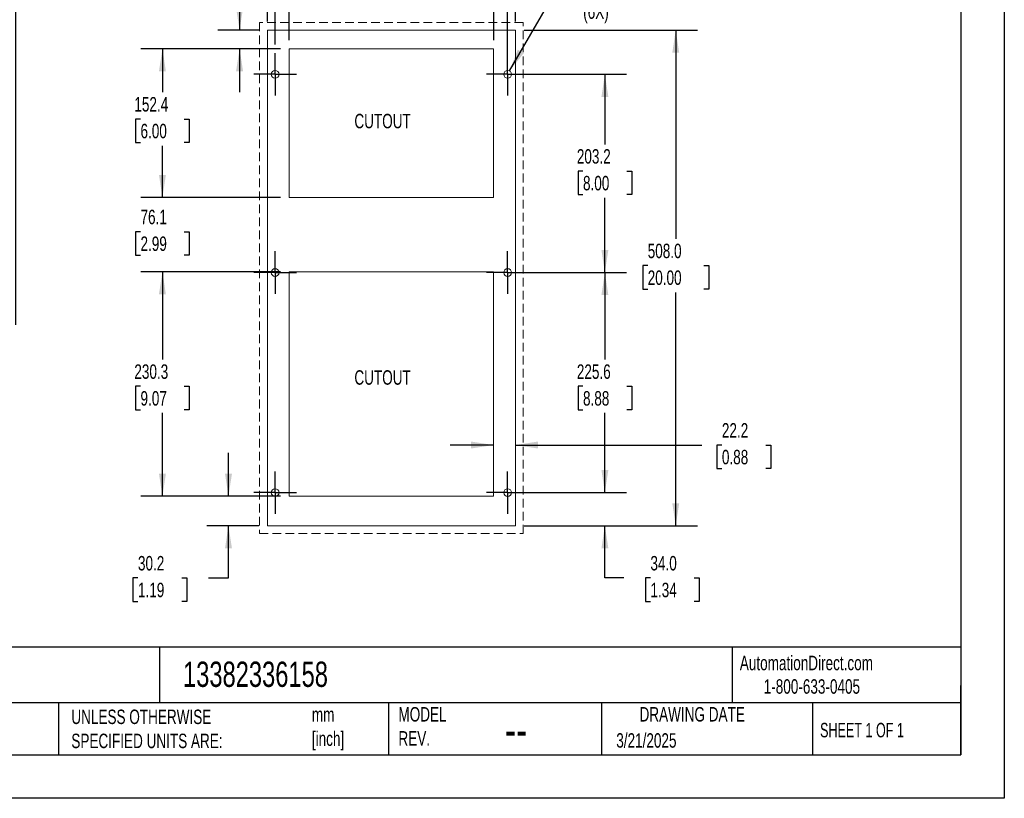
# Model space of a CAD drawing. Header units: millimetres. Extents: x 0 to 1956, y 0 to 1511.
# Tile 18 of 32: x 947 to 1956, y 0 to 798. Entities that reach past the tile are written whole.
import ezdxf

# ---------------------------------------------------------------- set-up
doc = ezdxf.new("R2010")
doc.units = ezdxf.units.MM
doc.header["$LTSCALE"] = 7
doc.linetypes.add('CENTERX2', pattern=[20.32, 12.7, -2.54, 2.54, -2.54])
doc.linetypes.add('HIDDEN', pattern=[1.905, 1.27, -0.635])
doc.layers.add('CENTER', color=40, linetype='CENTERX2')
doc.layers.add('DIMENSIONS', color=140, linetype='Continuous', lineweight=25)
doc.layers.add('TEXT', color=140, linetype='Continuous', lineweight=25)
doc.styles.add('SLDTEXTSTYLE0', font='TXT', dxfattribs={"width": 0.7})
doc.styles.add('SLDTEXTSTYLE1', font='TXT', dxfattribs={"width": 0.65})
doc.dimstyles.new('SLDDIMSTYLE0', dxfattribs={"dimtxt": 15.106055, "dimasz": 23.114, "dimexe": 0, "dimexo": 0.0625, "dimgap": 3.776514, "dimtad": 0, "dimtih": 1, "dimtoh": 1, "dimdec": 1, "dimrnd": 1e-09, "dimzin": 12, "dimdsep": 46, "dimtxsty": 'SLDTEXTSTYLE0', "dimsah": 1, "dimcen": 0.09, "dimadec": 0, "dimazin": 3, "dimtfac": 1, "dimtdec": 1, "dimtmove": 0, "dimatfit": 0, "dimfxl": 0, "dimfrac": 2, "dimtolj": 1, "dimtzin": 12, "dimarcsym": 0})
doc.dimstyles.new('SLDDIMSTYLE1', dxfattribs={"dimtxt": 15.106055, "dimasz": 23.114, "dimexe": 0, "dimexo": 0.0625, "dimgap": 3.776514, "dimtad": 0, "dimtih": 1, "dimtoh": 1, "dimdec": 1, "dimrnd": 1e-09, "dimzin": 12, "dimdsep": 46, "dimtxsty": 'SLDTEXTSTYLE0', "dimsah": 1, "dimcen": 0.09, "dimadec": 0, "dimazin": 3, "dimtfac": 1, "dimtdec": 1, "dimtofl": 0, "dimtmove": 0, "dimatfit": 3, "dimfxl": 0, "dimfrac": 2, "dimtolj": 1, "dimtzin": 12, "dimarcsym": 0})
doc.dimstyles.new('SLDDIMSTYLE2', dxfattribs={"dimtxt": 15.106055, "dimasz": 23.114, "dimexe": 0, "dimexo": 0.0625, "dimgap": 3.776514, "dimtad": 0, "dimtih": 1, "dimtoh": 1, "dimdec": 1, "dimrnd": 1e-09, "dimzin": 4, "dimdsep": 46, "dimtxsty": 'SLDTEXTSTYLE0', "dimsah": 1, "dimcen": 0.09, "dimadec": 0, "dimazin": 1, "dimtfac": 1, "dimtdec": 1, "dimtofl": 0, "dimtmove": 0, "dimatfit": 3, "dimfxl": 0, "dimfrac": 2, "dimtolj": 1, "dimtzin": 12, "dimarcsym": 0})
doc.dimstyles.new('SLDDIMSTYLE3', dxfattribs={"dimtxt": 15.106055, "dimasz": 23.114, "dimexe": 0, "dimexo": 0.0625, "dimgap": 3.776514, "dimtad": 0, "dimtih": 1, "dimtoh": 1, "dimdec": 1, "dimrnd": 1e-09, "dimzin": 12, "dimdsep": 46, "dimtxsty": 'SLDTEXTSTYLE0', "dimsah": 1, "dimcen": 0, "dimadec": 0, "dimazin": 3, "dimtfac": 1, "dimtdec": 1, "dimtofl": 0, "dimtmove": 0, "dimatfit": 3, "dimfxl": 0, "dimfrac": 2, "dimtolj": 1, "dimtzin": 12, "dimarcsym": 0})
doc.dimstyles.new('SLDDIMSTYLE4', dxfattribs={"dimtxt": 15.106055, "dimasz": 23.114, "dimexe": 0, "dimexo": 0.0625, "dimgap": 3.776514, "dimtad": 0, "dimtih": 1, "dimtoh": 1, "dimdec": 1, "dimrnd": 1e-09, "dimzin": 4, "dimdsep": 46, "dimtxsty": 'SLDTEXTSTYLE0', "dimsah": 1, "dimcen": 0.09, "dimadec": 0, "dimazin": 1, "dimtfac": 1, "dimtdec": 1, "dimtmove": 0, "dimatfit": 0, "dimfxl": 0, "dimfrac": 2, "dimtolj": 1, "dimtzin": 12, "dimarcsym": 0})

# ---------------------------------------------------------------- blocks, each defined once
blk = doc.blocks.new('_D')
at = {"layer": 'DIMENSIONS'}
for p, q in [((1081.1, 845.9), (1076, 845.9)), ((1076, 845.9), (1076, 821.8)), ((1126, 845.9), (1131.1, 845.9)), ((1131.1, 845.9), (1131.1, 821.8)), ((1153.2, 845.9), (1172.4, 845.9)), ((1172.4, 845.9), (1172.4, 787.4)), ((1076, 821.8), (1081.1, 821.8)), ((1131.1, 821.8), (1126, 821.8)), ((1192, 787.4), (1150.2, 787.4)), ((1214.2, 768.3), (1150.2, 768.3)), ((1172.4, 768.3), (1172.4, 723.9))]:
    blk.add_line(p, q, dxfattribs=at)
for points in [[(1172.4, 787.4), (1176, 810.5), (1168.8, 810.5)], [(1172.4, 768.3), (1168.8, 745.2), (1176, 745.2)]]:
    blk.add_solid(points, dxfattribs=at)
at = {"layer": 'DIMENSIONS', "char_height": 14.82, "attachment_point": 1, "style": 'SLDTEXTSTYLE0'}
for s, insert in [('19.1', (1081.1, 868.3)), ('0.75', (1081.1, 840.9))]:
    blk.add_mtext(s, dxfattribs=dict(at, insert=insert))
blk = doc.blocks.new('_D_1')
at = {"layer": 'DIMENSIONS'}
for p, q in [((1223.1, 777.2), (1223.1, 868.1)), ((1432.7, 777.2), (1432.7, 868.1)), ((1223.1, 845.9), (1288.5, 845.9)), ((1309, 845.9), (1303.9, 845.9)), ((1303.9, 845.9), (1303.9, 821.8)), ((1353.8, 845.9), (1358.9, 845.9)), ((1358.9, 845.9), (1358.9, 821.8)), ((1432.7, 845.9), (1374.3, 845.9)), ((1303.9, 821.8), (1309, 821.8)), ((1358.9, 821.8), (1353.8, 821.8))]:
    blk.add_line(p, q, dxfattribs=at)
for points in [[(1223.1, 845.9), (1246.3, 842.3), (1246.3, 849.4)], [(1432.7, 845.9), (1409.6, 849.4), (1409.6, 842.3)]]:
    blk.add_solid(points, dxfattribs=at)
at = {"layer": 'DIMENSIONS', "char_height": 14.82, "attachment_point": 1, "style": 'SLDTEXTSTYLE0'}
for s, insert in [('209.5', (1302.7, 868.3)), ('8.25', (1309, 840.9))]:
    blk.add_mtext(s, dxfattribs=dict(at, insert=insert))
blk = doc.blocks.new('_D_2')
at = {"layer": 'DIMENSIONS'}
for p, q in [((1200.9, 796.2), (1200.9, 993)), ((1454.9, 796.2), (1454.9, 993)), ((1200.9, 970.8), (1282.2, 970.8)), ((1302.7, 970.8), (1297.6, 970.8)), ((1297.6, 970.8), (1297.6, 946.8)), ((1360.1, 970.8), (1365.2, 970.8)), ((1365.2, 970.8), (1365.2, 946.8)), ((1454.9, 970.8), (1380.6, 970.8)), ((1297.6, 946.8), (1302.7, 946.8)), ((1365.2, 946.8), (1360.1, 946.8))]:
    blk.add_line(p, q, dxfattribs=at)
for points in [[(1200.9, 970.8), (1224, 967.2), (1224, 974.3)], [(1454.9, 970.8), (1431.8, 974.3), (1431.8, 967.2)]]:
    blk.add_solid(points, dxfattribs=at)
at = {"layer": 'DIMENSIONS', "char_height": 14.82, "attachment_point": 1, "style": 'SLDTEXTSTYLE0'}
for s, insert in [('254.0', (1302.7, 993.2)), ('10.00', (1302.7, 965.9))]:
    blk.add_mtext(s, dxfattribs=dict(at, insert=insert))
blk = doc.blocks.new('_D_3')
at = {"layer": 'DIMENSIONS'}
for p, q in [((1524, 846.1), (1518.9, 846.1)), ((1518.9, 846.1), (1518.9, 822.1)), ((1568.9, 846.1), (1574, 846.1)), ((1574, 846.1), (1574, 822.1)), ((1449, 745.6), (1494.4, 824.2)), ((1494.4, 824.2), (1508.3, 824.2)), ((1518.9, 822.1), (1524, 822.1)), ((1574, 822.1), (1568.9, 822.1))]:
    blk.add_line(p, q, dxfattribs=at)
blk.add_solid([(1449, 745.6), (1463.6, 763.8), (1457.4, 767.4)], dxfattribs=at)
at = {"layer": 'DIMENSIONS', "char_height": 14.82, "attachment_point": 1, "style": 'SLDTEXTSTYLE0'}
for s, insert in [('%%c', (1518.9, 868.6)), ('7.9', (1541.7, 868.6)), ('0.31', (1524, 841.2)), ('(6X)', (1524.4, 813.8))]:
    blk.add_mtext(s, dxfattribs=dict(at, insert=insert))
blk = doc.blocks.new('_D_4')
at = {"layer": 'DIMENSIONS'}
for p, q in [((1455.9, 742.1), (1568.9, 742.1)), ((1546.6, 742.1), (1546.6, 670.3)), ((1524.2, 642.9), (1519.1, 642.9)), ((1519.1, 642.9), (1519.1, 618.9)), ((1569.1, 642.9), (1574.2, 642.9)), ((1574.2, 642.9), (1574.2, 618.9)), ((1519.1, 618.9), (1524.2, 618.9)), ((1546.6, 538.9), (1546.6, 615.5)), ((1574.2, 618.9), (1569.1, 618.9)), ((1455.9, 538.9), (1568.9, 538.9))]:
    blk.add_line(p, q, dxfattribs=at)
for points in [[(1546.6, 742.1), (1543.1, 719), (1550.2, 719)], [(1546.6, 538.9), (1550.2, 562.1), (1543.1, 562.1)]]:
    blk.add_solid(points, dxfattribs=at)
at = {"layer": 'DIMENSIONS', "char_height": 14.82, "attachment_point": 1, "style": 'SLDTEXTSTYLE0'}
for s, insert in [('203.2', (1517.9, 665.4)), ('8.00', (1524.2, 638))]:
    blk.add_mtext(s, dxfattribs=dict(at, insert=insert))
blk = doc.blocks.new('_D_5')
at = {"layer": 'DIMENSIONS'}
for p, q in [((1455.9, 538.9), (1568.9, 538.9)), ((1546.6, 538.9), (1546.6, 449.7)), ((1524.2, 422.4), (1519.1, 422.4)), ((1519.1, 422.4), (1519.1, 398.3)), ((1569.1, 422.4), (1574.2, 422.4)), ((1574.2, 422.4), (1574.2, 398.3)), ((1519.1, 398.3), (1524.2, 398.3)), ((1546.6, 313.4), (1546.6, 395)), ((1574.2, 398.3), (1569.1, 398.3)), ((1455.9, 313.4), (1568.9, 313.4))]:
    blk.add_line(p, q, dxfattribs=at)
for points in [[(1546.6, 538.9), (1543.1, 515.8), (1550.2, 515.8)], [(1546.6, 313.4), (1550.2, 336.5), (1543.1, 336.5)]]:
    blk.add_solid(points, dxfattribs=at)
at = {"layer": 'DIMENSIONS', "char_height": 14.82, "attachment_point": 1, "style": 'SLDTEXTSTYLE0'}
for s, insert in [('225.6', (1517.9, 444.8)), ('8.88', (1524.2, 417.4))]:
    blk.add_mtext(s, dxfattribs=dict(at, insert=insert))
blk = doc.blocks.new('_D_6')
at = {"layer": 'DIMENSIONS'}
for p, q in [((1546.6, 313.4), (1546.6, 357.8)), ((1455.9, 313.4), (1568.9, 313.4)), ((1463.8, 279.4), (1568.9, 279.4)), ((1546.6, 225.9), (1546.6, 279.4)), ((1566, 225.9), (1546.6, 225.9)), ((1593.3, 225.9), (1588.2, 225.9)), ((1588.2, 225.9), (1588.2, 201.9)), ((1638.1, 225.9), (1643.2, 225.9)), ((1643.2, 225.9), (1643.2, 201.9)), ((1588.2, 201.9), (1593.3, 201.9)), ((1643.2, 201.9), (1638.1, 201.9))]:
    blk.add_line(p, q, dxfattribs=at)
for points in [[(1546.6, 313.4), (1550.2, 336.5), (1543.1, 336.5)], [(1546.6, 279.4), (1543.1, 256.2), (1550.2, 256.2)]]:
    blk.add_solid(points, dxfattribs=at)
at = {"layer": 'DIMENSIONS', "char_height": 14.82, "attachment_point": 1, "style": 'SLDTEXTSTYLE0'}
for s, insert in [('34.0', (1593.3, 248.4)), ('1.34', (1593.3, 221))]:
    blk.add_mtext(s, dxfattribs=dict(at, insert=insert))
blk = doc.blocks.new('_D_7')
at = {"layer": 'DIMENSIONS'}
for p, q in [((1161, 309.6), (1161, 354)), ((1214.2, 309.6), (1138.8, 309.6)), ((1192, 279.4), (1138.8, 279.4)), ((1161, 225.9), (1161, 279.4)), ((1068.3, 225.9), (1063.2, 225.9)), ((1063.2, 225.9), (1063.2, 201.9)), ((1113.1, 225.9), (1118.2, 225.9)), ((1118.2, 225.9), (1118.2, 201.9)), ((1140.4, 225.9), (1161, 225.9)), ((1063.2, 201.9), (1068.3, 201.9)), ((1118.2, 201.9), (1113.1, 201.9))]:
    blk.add_line(p, q, dxfattribs=at)
for points in [[(1161, 309.6), (1164.6, 332.7), (1157.5, 332.7)], [(1161, 279.4), (1157.5, 256.2), (1164.6, 256.2)]]:
    blk.add_solid(points, dxfattribs=at)
at = {"layer": 'DIMENSIONS', "char_height": 14.82, "attachment_point": 1, "style": 'SLDTEXTSTYLE0'}
for s, insert in [('30.2', (1068.3, 248.4)), ('1.19', (1068.3, 221))]:
    blk.add_mtext(s, dxfattribs=dict(at, insert=insert))
blk = doc.blocks.new('_D_8')
at = {"layer": 'DIMENSIONS'}
for p, q in [((1214.2, 539.8), (1071.1, 539.8)), ((1093.4, 539.8), (1093.4, 449.7)), ((1070.9, 422.4), (1065.8, 422.4)), ((1065.8, 422.4), (1065.8, 398.3)), ((1115.8, 422.4), (1120.9, 422.4)), ((1120.9, 422.4), (1120.9, 398.3)), ((1065.8, 398.3), (1070.9, 398.3)), ((1093.4, 309.6), (1093.4, 395)), ((1120.9, 398.3), (1115.8, 398.3)), ((1214.2, 309.6), (1071.1, 309.6))]:
    blk.add_line(p, q, dxfattribs=at)
for points in [[(1093.4, 539.8), (1089.8, 516.7), (1096.9, 516.7)], [(1093.4, 309.6), (1096.9, 332.7), (1089.8, 332.7)]]:
    blk.add_solid(points, dxfattribs=at)
at = {"layer": 'DIMENSIONS', "char_height": 14.82, "attachment_point": 1, "style": 'SLDTEXTSTYLE0'}
for s, insert in [('230.3', (1064.6, 444.8)), ('9.07', (1070.9, 417.4))]:
    blk.add_mtext(s, dxfattribs=dict(at, insert=insert))
blk = doc.blocks.new('_D_9')
at = {"layer": 'DIMENSIONS'}
for p, q in [((1093.4, 615.9), (1093.4, 660.4)), ((1214.2, 615.9), (1071.1, 615.9)), ((1070.9, 580.8), (1065.8, 580.8)), ((1065.8, 580.8), (1065.8, 556.8)), ((1115.8, 580.8), (1120.9, 580.8)), ((1120.9, 580.8), (1120.9, 556.8)), ((1065.8, 556.8), (1070.9, 556.8)), ((1120.9, 556.8), (1115.8, 556.8)), ((1214.2, 539.8), (1071.1, 539.8)), ((1093.4, 539.8), (1093.4, 495.4))]:
    blk.add_line(p, q, dxfattribs=at)
for points in [[(1093.4, 615.9), (1096.9, 639), (1089.8, 639)], [(1093.4, 539.8), (1089.8, 516.7), (1096.9, 516.7)]]:
    blk.add_solid(points, dxfattribs=at)
at = {"layer": 'DIMENSIONS', "char_height": 14.82, "attachment_point": 1, "style": 'SLDTEXTSTYLE0'}
for s, insert in [('76.1', (1070.9, 603.3)), ('2.99', (1070.9, 575.9))]:
    blk.add_mtext(s, dxfattribs=dict(at, insert=insert))
blk = doc.blocks.new('_D_10')
at = {"layer": 'DIMENSIONS'}
for p, q in [((1214.2, 768.3), (1071.1, 768.3)), ((1093.4, 768.3), (1093.4, 723.7)), ((1070.9, 696.3), (1065.8, 696.3)), ((1065.8, 696.3), (1065.8, 672.3)), ((1115.8, 696.3), (1120.9, 696.3)), ((1120.9, 696.3), (1120.9, 672.3)), ((1065.8, 672.3), (1070.9, 672.3)), ((1093.4, 615.9), (1093.4, 668.9)), ((1120.9, 672.3), (1115.8, 672.3)), ((1214.2, 615.9), (1071.1, 615.9))]:
    blk.add_line(p, q, dxfattribs=at)
for points in [[(1093.4, 768.3), (1089.8, 745.2), (1096.9, 745.2)], [(1093.4, 615.9), (1096.9, 639), (1089.8, 639)]]:
    blk.add_solid(points, dxfattribs=at)
at = {"layer": 'DIMENSIONS', "char_height": 14.82, "attachment_point": 1, "style": 'SLDTEXTSTYLE0'}
for s, insert in [('152.4', (1064.6, 718.8)), ('6.00', (1070.9, 691.4))]:
    blk.add_mtext(s, dxfattribs=dict(at, insert=insert))
blk = doc.blocks.new('_D_11')
at = {"layer": 'DIMENSIONS'}
for p, q in [((1432.7, 362.1), (1388.2, 362.1)), ((1454.9, 362.1), (1646.1, 362.1)), ((1666.5, 362.1), (1661.4, 362.1)), ((1661.4, 362.1), (1661.4, 338.1)), ((1711.4, 362.1), (1716.5, 362.1)), ((1716.5, 362.1), (1716.5, 338.1)), ((1661.4, 338.1), (1666.5, 338.1)), ((1716.5, 338.1), (1711.4, 338.1))]:
    blk.add_line(p, q, dxfattribs=at)
for points in [[(1432.7, 362.1), (1409.6, 365.7), (1409.6, 358.6)], [(1454.9, 362.1), (1478, 358.6), (1478, 365.7)]]:
    blk.add_solid(points, dxfattribs=at)
at = {"layer": 'DIMENSIONS', "char_height": 14.82, "attachment_point": 1, "style": 'SLDTEXTSTYLE0'}
for s, insert in [('22.2', (1666.5, 384.6)), ('0.88', (1666.5, 357.2))]:
    blk.add_mtext(s, dxfattribs=dict(at, insert=insert))
blk = doc.blocks.new('_D_12')
at = {"layer": 'DIMENSIONS'}
for p, q in [((1208.9, 772.8), (1208.9, 930.9)), ((1447, 751), (1447, 930.9)), ((1208.9, 908.6), (1288.5, 908.6)), ((1309, 908.6), (1303.9, 908.6)), ((1303.9, 908.6), (1303.9, 884.6)), ((1353.8, 908.6), (1358.9, 908.6)), ((1358.9, 908.6), (1358.9, 884.6)), ((1447, 908.6), (1374.3, 908.6)), ((1303.9, 884.6), (1309, 884.6)), ((1358.9, 884.6), (1353.8, 884.6))]:
    blk.add_line(p, q, dxfattribs=at)
for points in [[(1208.9, 908.6), (1232, 905.1), (1232, 912.2)], [(1447, 908.6), (1423.9, 912.2), (1423.9, 905.1)]]:
    blk.add_solid(points, dxfattribs=at)
at = {"layer": 'DIMENSIONS', "char_height": 14.82, "attachment_point": 1, "style": 'SLDTEXTSTYLE0'}
for s, insert in [('238.1', (1302.7, 931.1)), ('9.38', (1309, 903.7))]:
    blk.add_mtext(s, dxfattribs=dict(at, insert=insert))
blk = doc.blocks.new('_D_13')
at = {"layer": 'DIMENSIONS'}
for p, q in [((1463.8, 787.4), (1641.5, 787.4)), ((1619.2, 787.4), (1619.2, 573.4)), ((1590.5, 546), (1585.4, 546)), ((1585.4, 546), (1585.4, 522)), ((1648, 546), (1653, 546)), ((1653, 546), (1653, 522)), ((1585.4, 522), (1590.5, 522)), ((1619.2, 279.4), (1619.2, 518.6)), ((1653, 522), (1648, 522)), ((1463.8, 279.4), (1641.5, 279.4))]:
    blk.add_line(p, q, dxfattribs=at)
for points in [[(1619.2, 787.4), (1615.7, 764.2), (1622.8, 764.2)], [(1619.2, 279.4), (1622.8, 302.5), (1615.7, 302.5)]]:
    blk.add_solid(points, dxfattribs=at)
at = {"layer": 'DIMENSIONS', "char_height": 14.82, "attachment_point": 1, "style": 'SLDTEXTSTYLE0'}
for s, insert in [('508.0', (1590.5, 568.5)), ('20.00', (1590.5, 541.1))]:
    blk.add_mtext(s, dxfattribs=dict(at, insert=insert))
blk = doc.blocks.new('SW_CENTERMARKSYMBOL_0')
at = {"layer": 'CENTER', "color": 0}
for p, q in [((0, 17.78), (0, 21.7424)), ((0, 0), (0, 17.78)), ((-17.78, 0), (-21.7424, 0)), ((0, 0), (-17.78, 0)), ((0, 0), (0, -17.78)), ((0, 0), (17.78, 0)), ((17.78, 0), (21.7424, 0)), ((0, -17.78), (0, -21.7424))]:
    blk.add_line(p, q, dxfattribs=at)
blk = doc.blocks.new('SW_CENTERMARKSYMBOL_1')
at = {"layer": 'CENTER', "color": 0}
for p, q in [((0, 17.78), (0, 21.7424)), ((0, 0), (0, 17.78)), ((-17.78, 0), (-21.7424, 0)), ((0, 0), (-17.78, 0)), ((0, 0), (0, -17.78)), ((0, 0), (17.78, 0)), ((17.78, 0), (21.7424, 0)), ((0, -17.78), (0, -21.7424))]:
    blk.add_line(p, q, dxfattribs=at)
blk = doc.blocks.new('SW_CENTERMARKSYMBOL_2')
at = {"layer": 'CENTER', "color": 0}
for p, q in [((0, 17.78), (0, 21.7424)), ((0, 0), (0, 17.78)), ((-17.78, 0), (-21.7424, 0)), ((0, 0), (-17.78, 0)), ((0, 0), (0, -17.78)), ((0, 0), (17.78, 0)), ((17.78, 0), (21.7424, 0)), ((0, -17.78), (0, -21.7424))]:
    blk.add_line(p, q, dxfattribs=at)
blk = doc.blocks.new('SW_CENTERMARKSYMBOL_3')
at = {"layer": 'CENTER', "color": 0}
for p, q in [((0, 17.78), (0, 21.7424)), ((0, 0), (0, 17.78)), ((-17.78, 0), (-21.7424, 0)), ((0, 0), (-17.78, 0)), ((0, 0), (0, -17.78)), ((0, 0), (17.78, 0)), ((17.78, 0), (21.7424, 0)), ((0, -17.78), (0, -21.7424))]:
    blk.add_line(p, q, dxfattribs=at)
blk = doc.blocks.new('SW_CENTERMARKSYMBOL_4')
at = {"layer": 'CENTER', "color": 0}
for p, q in [((0, 17.78), (0, 21.7424)), ((0, 0), (0, 17.78)), ((-17.78, 0), (-21.7424, 0)), ((0, 0), (-17.78, 0)), ((0, 0), (0, -17.78)), ((0, 0), (17.78, 0)), ((17.78, 0), (21.7424, 0)), ((0, -17.78), (0, -21.7424))]:
    blk.add_line(p, q, dxfattribs=at)
blk = doc.blocks.new('SW_CENTERMARKSYMBOL_5')
at = {"layer": 'CENTER', "color": 0}
for p, q in [((0, 17.78), (0, 21.7424)), ((0, 0), (0, 17.78)), ((-17.78, 0), (-21.7424, 0)), ((0, 0), (-17.78, 0)), ((0, 0), (0, -17.78)), ((0, 0), (17.78, 0)), ((17.78, 0), (21.7424, 0)), ((0, -17.78), (0, -21.7424))]:
    blk.add_line(p, q, dxfattribs=at)
blk = doc.blocks.new('_D_17')
at = {"layer": 'DIMENSIONS'}
for p, q in [((920.7, 780.2), (920.7, 950.8)), ((943.1, 485.2), (943.1, 950.8)), ((920.7, 928.6), (876.2, 928.6)), ((943.1, 928.6), (982.3, 928.6)), ((1002.8, 928.6), (997.7, 928.6)), ((997.7, 928.6), (997.7, 904.6)), ((1047.7, 928.6), (1052.8, 928.6)), ((1052.8, 928.6), (1052.8, 904.6)), ((997.7, 904.6), (1002.8, 904.6)), ((1052.8, 904.6), (1047.7, 904.6))]:
    blk.add_line(p, q, dxfattribs=at)
for points in [[(920.7, 928.6), (897.5, 932.2), (897.5, 925.1)], [(943.1, 928.6), (966.2, 925.1), (966.2, 932.2)]]:
    blk.add_solid(points, dxfattribs=at)
at = {"layer": 'DIMENSIONS', "char_height": 14.82, "attachment_point": 1, "style": 'SLDTEXTSTYLE0'}
for s, insert in [('22.4', (1002.8, 951.1)), ('0.88', (1002.8, 923.7))]:
    blk.add_mtext(s, dxfattribs=dict(at, insert=insert))

msp = doc.modelspace()

# ---------------------------------------------------------------- linework, layer by layer
at = {"color": 7, "linetype": 'Continuous'}
for p, q in [((1955.82, 1511.32), (1955.82, 0.02)), ((1955.82, 0.02), (0.02, 0.02))]:
    msp.add_line(p, q, dxfattribs=at)
at = {"color": 179, "linetype": 'HIDDEN', "lineweight": 18}
for p, q in [((1462.91, 795.35), (1192.91, 795.35)), ((1192.91, 795.35), (1192.91, 271.35)), ((1462.91, 271.35), (1462.91, 795.35)), ((1192.91, 271.35), (1462.91, 271.35))]:
    msp.add_line(p, q, dxfattribs=at)
at = {"color": 7, "linetype": 'Continuous', "lineweight": 18}
for p, q in [((1454.91, 787.35), (1200.91, 787.35)), ((1200.91, 787.35), (1200.91, 279.35)), ((1454.91, 279.35), (1454.91, 787.35)), ((1432.69, 768.3), (1223.14, 768.3)), ((1223.14, 768.3), (1223.14, 615.9)), ((1432.69, 615.9), (1432.69, 768.3)), ((1223.14, 615.9), (1432.69, 615.9)), ((1432.69, 539.83), (1223.14, 539.83)), ((1223.14, 539.83), (1223.14, 309.58)), ((1432.69, 309.58), (1432.69, 539.83)), ((1223.14, 309.58), (1432.69, 309.58)), ((1200.91, 279.35), (1454.91, 279.35))]:
    msp.add_line(p, q, dxfattribs=at)
for centre in [(1208.85, 742.14), (1446.98, 742.14), (1208.85, 538.94), (1446.98, 538.94), (1208.85, 313.39), (1446.98, 313.39)]:
    msp.add_circle(centre, 3.96, dxfattribs=at)
at = {"layer": 'TEXT'}
for p, q in [((1911.35, 1466.85), (1911.35, 44.45)), ((1911.35, 154.88), (44.45, 154.88)), ((1090.31, 154.88), (1090.31, 97.79)), ((1677.03, 154.88), (1677.03, 97.79)), ((1911.35, 44.45), (1911.35, 115.57)), ((1911.35, 97.79), (44.45, 97.79)), ((986.98, 97.79), (986.98, 44.45)), ((1325.1, 97.79), (1325.1, 44.45)), ((1543.26, 97.79), (1543.26, 44.45)), ((1759.44, 97.79), (1759.44, 44.45)), ((44.45, 44.45), (1911.35, 44.45))]:
    msp.add_line(p, q, dxfattribs=at)

# ---------------------------------------------------------------- block references
at = {"layer": 'CENTER'}
for name, p in [('SW_CENTERMARKSYMBOL_0', (1208.85, 742.14)), ('SW_CENTERMARKSYMBOL_1', (1446.98, 742.14)), ('SW_CENTERMARKSYMBOL_3', (1208.85, 538.94)), ('SW_CENTERMARKSYMBOL_2', (1446.98, 538.94)), ('SW_CENTERMARKSYMBOL_4', (1208.85, 313.39)), ('SW_CENTERMARKSYMBOL_5', (1446.98, 313.39))]:
    msp.add_blockref(name, p, dxfattribs=at)

# ---------------------------------------------------------------- texts
at = {"color": 179, "linetype": 'Continuous', "lineweight": 18, "char_height": 14.8167, "attachment_point": 1, "style": 'SLDTEXTSTYLE0'}
for s, insert in [('AutomationDirect.com', (1684.86, 146.14)), ('1-800-633-0405', (1709.34, 122.06))]:
    msp.add_mtext(s, dxfattribs=dict(at, insert=insert))
at = {"layer": 'DIMENSIONS', "char_height": 14.817, "attachment_point": 1, "style": 'SLDTEXTSTYLE0'}
for insert in [(1290.02, 701.6), (1290.02, 438.77)]:
    msp.add_mtext('CUTOUT', dxfattribs=dict(at, insert=insert))
at = {"layer": 'TEXT'}
for s, insert, char_height, attachment_point, style in [('13382336158', (1114.45, 140.16), 25.9292, 1, 'SLDTEXTSTYLE0'), ('UNLESS OTHERWISE ^JSPECIFIED UNITS ARE:', (1000.08, 90.98), 14.8167, 1, 'SLDTEXTSTYLE0'), ('MODEL ^JREV.', (1335.14, 93.55), 14.8167, 1, 'SLDTEXTSTYLE0'), ('DRAWING DATE', (1636.08, 93.55), 14.8167, 2, 'SLDTEXTSTYLE0'), ('mm^J[inch]', (1246.45, 93.3), 14.817, 1, 'SLDTEXTSTYLE0'), ('SHEET 1 OF 1', (1767.09, 77.36), 14.8167, 1, 'SLDTEXTSTYLE1'), ('--', (1444.09, 89.14), 37.042, 1, 'SLDTEXTSTYLE0'), ('3/21/2025', (1558.29, 66.76), 14.817, 1, 'SLDTEXTSTYLE0')]:
    msp.add_mtext(s, dxfattribs=dict(at, insert=insert, char_height=char_height, attachment_point=attachment_point, style=style))

# ---------------------------------------------------------------- dimensions: what is measured, and where the dimension line sits
at = {"layer": 'DIMENSIONS'}
for base, p1, p2, dimstyle, picture, middle in [((1454.91, 970.77), (1200.91, 787.35), (1454.91, 787.35), 'SLDDIMSTYLE2', '_D_2', (1331.4, 970.77)), ((920.66, 928.62), (943.05, 476.26), (920.66, 771.33), 'SLDDIMSTYLE0', '_D_17', (1025.26, 928.62)), ((1208.85, 908.63), (1446.98, 742.14), (1208.85, 763.88), 'SLDDIMSTYLE1', '_D_12', (1331.4, 908.63)), ((1223.1375, 845.8558), (1432.6875, 768.3023), (1223.1375, 768.3023), 'SLDDIMSTYLE1', '_D_1', (1331.4039, 845.8558)), ((1454.91, 362.14), (1432.69, 309.58), (1454.91, 279.35), 'SLDDIMSTYLE0', '_D_11', (1688.97, 362.14))]:
    dim = msp.add_linear_dim(base=base, p1=p1, p2=p2, dimstyle=dimstyle, dxfattribs=at)
    dim.commit()
    dim.dimension.update_dxf_attribs({"geometry": picture, "text_midpoint": middle, "dimtype": 160})
for base, p1, p2, dimstyle, picture, middle in [((1172.40062, 787.3523), (1223.13751, 768.30229), (1200.9125, 787.3523), 'SLDDIMSTYLE0', '_D', (1172.40062, 845.85584)), ((1619.24, 279.35), (1454.91, 787.35), (1454.91, 279.35), 'SLDDIMSTYLE2', '_D_13', (1619.24, 545.97)), ((1093.37, 615.9), (1223.14, 768.3), (1223.14, 615.9), 'SLDDIMSTYLE1', '_D_10', (1093.37, 696.28)), ((1546.65, 538.94), (1446.98, 742.14), (1446.98, 538.94), 'SLDDIMSTYLE1', '_D_4', (1546.65, 642.94)), ((1093.37, 615.9), (1223.14, 539.83), (1223.14, 615.9), 'SLDDIMSTYLE0', '_D_9', (1093.37, 580.85)), ((1093.3661, 309.5783), (1223.1375, 539.8293), (1223.1375, 309.5783), 'SLDDIMSTYLE1', '_D_8', (1093.3661, 422.3536)), ((1546.6469, 313.3883), (1446.975, 538.9403), (1446.975, 313.3883), 'SLDDIMSTYLE1', '_D_5', (1546.6469, 422.3536)), ((1161.01, 279.35), (1223.14, 309.58), (1200.91, 279.35), 'SLDDIMSTYLE0', '_D_7', (1161.01, 225.87)), ((1546.65, 279.35), (1446.98, 313.39), (1454.91, 279.35), 'SLDDIMSTYLE4', '_D_6', (1546.65, 225.87))]:
    dim = msp.add_linear_dim(base=base, p1=p1, p2=p2, angle=90, dimstyle=dimstyle, dxfattribs=at)
    dim.commit()
    dim.dimension.update_dxf_attribs({"geometry": picture, "text_midpoint": middle, "dimtype": 160})
dim = msp.add_diameter_dim_2p(p1=(1444.99, 738.71), p2=(1448.96, 745.57), text='<>\\P(6X)', dimstyle='SLDDIMSTYLE3', dxfattribs=at)
dim.commit()
dim.dimension.update_dxf_attribs({"geometry": '_D_3', "text_midpoint": (1546.46, 832), "dimtype": 163})

doc.saveas('drawing.dxf')
